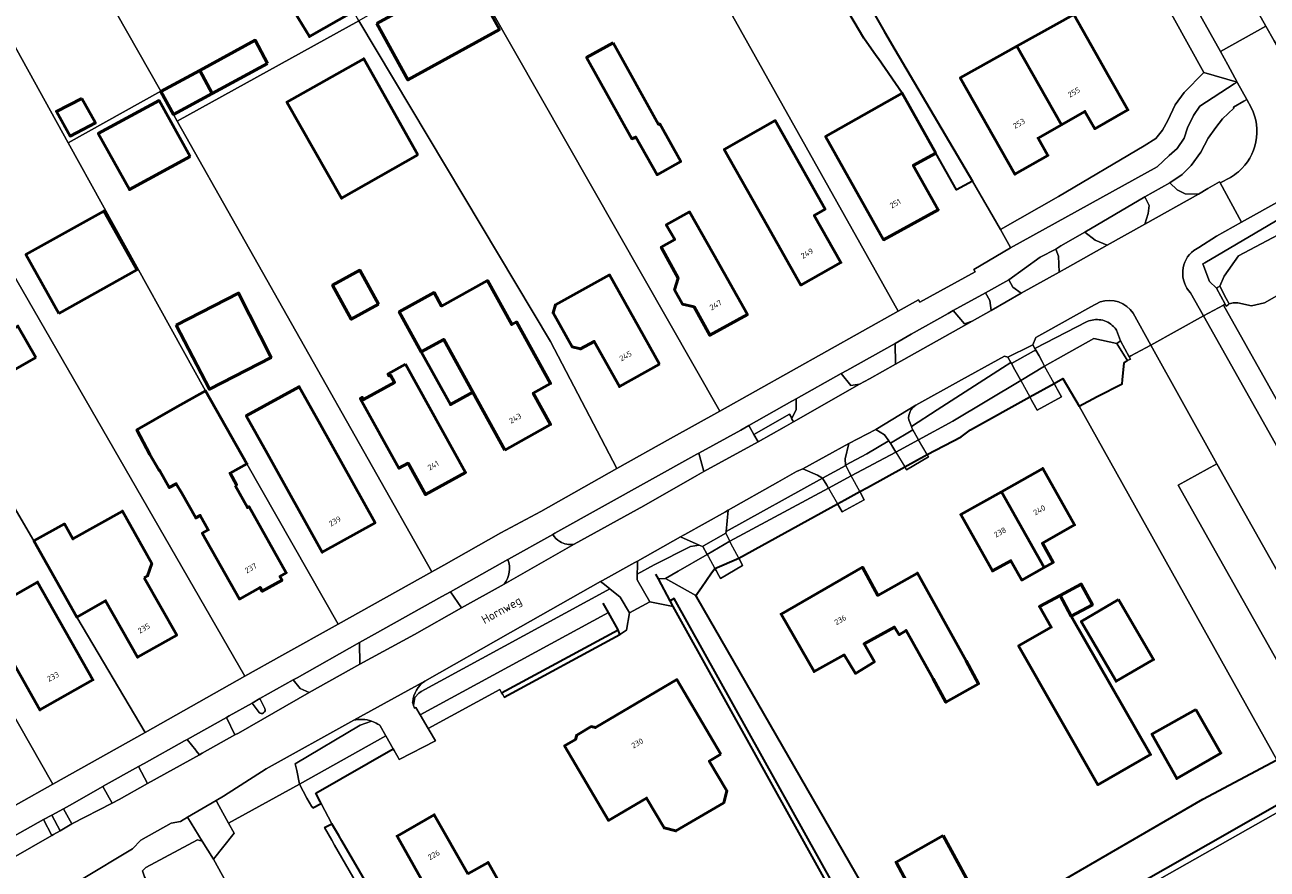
# Model space of a CAD drawing. Header units: metres. Extents: x 113441 to 115918, y 474822 to 477887.
# Tile 92 of 145: x 114864 to 115007, y 476222 to 476319. Entities that reach past the tile are written whole.
import ezdxf
from ezdxf.enums import TextEntityAlignment as Align

# ---------------------------------------------------------------- set-up
doc = ezdxf.new("R2010")
doc.units = ezdxf.units.M
for name, color, linetype, lineweight in [('B-WE-GK-BESCHOEIING-G', 252, 'GK-BESCHOEIING', 35), ('B-WE-GR-GROENVOORZIENING-GV', 252, 'Continuous', 18), ('B-WE-IE-TERREINAFSCHEIDING_KUNSTMATIG_MUUR-GV', 252, 'Continuous', 18), ('B-WE-KW-KUNSTWERK_DEK-GV', 252, 'Continuous', 18), ('B-WE-KW-KUNSTWERK_LANDHOOFD-GV', 252, 'Continuous', 18), ('B-WE-OG-BEBOUWING-GV', 7, 'Continuous', 50), ('B-WE-OG-BEBOUWING-T18', 7, 'Continuous', 50), ('B-WE-OG-BEBOUWING_LOODS-GV', 7, 'Continuous', 50), ('B-WE-OG-BEBOUWING_LUIFEL-GV', 7, 'Continuous', 50), ('B-WE-OG-BEBOUWING_SCHUUR-GV', 7, 'Continuous', 50), ('B-WE-OG-TERREIN_ERF-GV', 252, 'Continuous', 18), ('B-WE-OG-TOPOGRAFIE-T18', 7, 'Continuous', 18), ('B-WE-OG-WATER-GV', 252, 'Continuous', 18), ('B-WE-OG-WATER_SLOOT-GV', 252, 'Continuous', 18), ('B-WE-VH-VERHARDING_GESLOTEN-GV', 252, 'Continuous', 18), ('B-WE-VH-VERHARDING_OPEN-GV', 252, 'Continuous', 18)]:
    doc.layers.add(name, color=color, linetype=linetype, lineweight=lineweight)
doc.styles.add('NLCS-ISO-ANNOTATIEF-T18', font='NLCS-ISO.ttf', dxfattribs={"height": 1.8})
doc.linetypes.add('GK-BESCHOEIING', pattern='A,30,-5,[1,NLCS.SHX,S=1,R=0,X=0,Y=0],-5', length=40)

msp = doc.modelspace()

# ---------------------------------------------------------------- linework, layer by layer
at = {"layer": 'B-WE-GK-BESCHOEIING-G', "ltscale": 0.5, "flags": 128}
for points in [[(114929.672, 476377.155), (114929.784, 476377.211), (114931.723, 476373.689), (114953.172, 476336.311), (114963.259, 476318.651), (114964.454, 476316.625)], [(114960.869, 476317.941), (114949.188, 476337.666)], [(114962.295, 476315.887), (114960.869, 476317.941)], [(114962.534, 476315.543), (114962.295, 476315.887)], [(114964.454, 476316.625), (114973.417, 476301.434)], [(114965.296, 476311.564), (114962.534, 476315.543)], [(114973.417, 476301.434), (114971.566, 476300.417), (114969.179, 476304.662)], [(114990.726, 476278.466), (114990.932, 476280.459), (114991.285, 476280.724)], [(114982.831, 476278.059), (114983.855, 476278.628), (114985.72, 476275.456)], [(114985.72, 476275.456), (114987.807, 476276.551), (114990.678, 476277.999), (114990.726, 476278.466)], [(114968.163, 476269.842), (114972.088, 476271.889), (114973.18, 476272.704), (114980.028, 476276.504), (114982.831, 476278.059)], [(114961.286, 476266.058), (114965.583, 476268.423)], [(114965.583, 476268.423), (114968.163, 476269.842)], [(114958.653, 476264.608), (114960.399, 476265.57)], [(114960.399, 476265.57), (114961.286, 476266.058)], [(114946.428, 476257.879), (114957.809, 476264.143)], [(114957.809, 476264.143), (114958.653, 476264.608)], [(114943.656, 476256.703), (114946.428, 476257.879)], [(114937.138, 476255.512), (114936.858, 476256.037)], [(114986.233, 476167.055), (114963.67, 476207.662), (114938.855, 476252.321), (114938.501, 476252.958), (114937.138, 476255.512)], [(114942.097, 476254.508), (114943.285, 476256.181)], [(114943.285, 476256.181), (114943.656, 476256.703)], [(114941.566, 476253.375), (114941.445, 476253.59), (114942.097, 476254.508)], [(114931.358, 476251.608), (114930.746, 476252.7)], [(114987.251, 476166.532), (114964.18, 476207.963), (114938.964, 476253.248), (114938.501, 476252.958)], [(114966.258, 476210.541), (114941.566, 476253.375)], [(114919.317, 476241.859), (114932.702, 476249.066), (114932.481, 476249.605), (114931.358, 476251.608)], [(114919.04, 476242.352), (114932.481, 476249.605)], [(114897.582, 476230.759), (114906.526, 476235.859)], [(114981.58, 476219.366), (115000, 476230.069), (115008.531, 476234.592), (115010.757, 476230.621), (114970.505, 476207.671), (114968.291, 476206.409), (114968.07, 476206.283)], [(114898.08, 476229.805), (114897.582, 476230.759)], [(114898.197, 476229.581), (114898.08, 476229.805)], [(114897.219, 476229.068), (114898.197, 476229.581)], [(114898.588, 476226.794), (114899.427, 476227.213)], [(114900.222, 476225.85), (114899.427, 476227.213)], [(114900.57, 476225.252), (114900.222, 476225.85)], [(114931.021, 476171.507), (114915.665, 476199.358), (114900.57, 476225.252)]]:
    msp.add_lwpolyline(points, dxfattribs=at)
at = {"layer": 'B-WE-GR-GROENVOORZIENING-GV'}
for points in [[(115009.69, 476297.56), (115038.78, 476313.46), (115063.296, 476327.793), (115061.804, 476328.761), (115034.287, 476313.25), (115025.563, 476308.427), (115023.2, 476307.106), (115004.48, 476296.689), (115001.594, 476295.052), (114999.533, 476293.775), (114998.959, 476293.42)], [(115005.59, 476309.914), (115005.099, 476310.858), (115004.8, 476310.688), (115004.746, 476310.657), (115003.532, 476309.963), (115003.58, 476309.831), (115002.257, 476308.628), (115001.52, 476307.624), (115000.6, 476306.37), (114999.78, 476304.76), (114998.65, 476303.23), (114997.62, 476302.2), (114996.2, 476301.22), (114997.04, 476300.41), (114997.97, 476299.97), (114999.513, 476299.92), (115000.596, 476300.55), (115001.946, 476301.335), (115001.966, 476301.296), (115002.012, 476301.205), (115003.196, 476301.857)], [(114998.593, 476288.525), (115000.096, 476285.857), (115002.37, 476287.11), (115002.578, 476287.225), (115001.586, 476289.073), (115000.771, 476289.833), (115000.017, 476291.854), (115000.22, 476291.974), (115009.69, 476297.56)], [(114988.154, 476287.485), (114987.083, 476286.892), (114981.77, 476283.947), (114980.705, 476283.362), (114980.379, 476282.523), (114980.614, 476282.089), (114986.648, 476285.199)], [(115002.37, 476287.11), (115000.096, 476285.857), (115024.268, 476242.93), (115027.331, 476237.491)], [(115031.181, 476236.631), (115031.499, 476236.832), (115029.03, 476241.184), (115027.875, 476241.774), (115002.37, 476287.11)], [(114990.021, 476284.227), (114990.485, 476282.972), (114991.504, 476281.121), (114991.703, 476281.231), (114993.99, 476282.492), (114991.951, 476286.162)], [(114997.165, 476266.306), (115001.611, 476268.776), (114993.99, 476282.492), (114991.703, 476281.231), (114991.504, 476281.121), (114991.635, 476280.883), (114991.285, 476280.724), (114990.932, 476280.459), (114990.726, 476278.466), (114990.678, 476277.999), (114987.807, 476276.551), (114985.72, 476275.456), (115008.531, 476234.592), (115010.757, 476230.621), (114970.505, 476207.671), (114970.797, 476207.127), (115016.281, 476232.858)], [(114976.884, 476279.864), (114977.833, 476280.474), (114977.504, 476281.099), (114977.117, 476281.217), (114976.345, 476280.79), (114972.123, 476278.459), (114966.875, 476275.561)], [(114966.038, 476273.852), (114966.346, 476273.084), (114969.341, 476275.011), (114976.884, 476279.864)], [(114941.557, 476267.418), (114942.395, 476267.897), (114941.793, 476270.019), (114941.565, 476269.892), (114925.18, 476260.757), (114924.938, 476260.622)], [(114927.415, 476259.496), (114935.459, 476263.928), (114941.557, 476267.418)], [(115018.18, 476239.459), (115015.064, 476244.957), (115010.63, 476242.432), (114997.165, 476266.306)], [(114919.763, 476257.733), (114913.148, 476253.998), (114914.393, 476252.167), (114919.342, 476254.901)], [(114908.764, 476241.293), (114908.76, 476241.234), (114908.756, 476241.174), (114908.803, 476241.046), (114908.86, 476240.891), (114908.891, 476241.096), (114909, 476241.81), (114909.46, 476242.29), (114909.76, 476242.49), (114931.18, 476254.142)], [(114931.18, 476254.142), (114931.529, 476254.332), (114930.898, 476254.832), (114930.448, 476255.19), (114920.062, 476249.316), (114910.175, 476243.701)], [(114891.115, 476241.67), (114890.229, 476241.152), (114891.039, 476240.079)], [(114891.693, 476240.53), (114891.115, 476241.67)], [(114901.956, 476239.176), (114891.851, 476233.561), (114886.928, 476230.403), (114886.083, 476229.909), (114886.4, 476229.33), (114887.513, 476227.291), (114895.703, 476231.808), (114895.37, 476233.384)], [(114895.37, 476233.384), (114895.21, 476234.14), (114902.69, 476238.59), (114904.019, 476239.075)]]:
    msp.add_lwpolyline(points, dxfattribs=at)
for points in [[(115004.118, 476302.507, 0.3469499), (115005.59, 476309.914)], [(115003.196, 476301.857, 0.0457526), (115004.118, 476302.507)], [(114998.959, 476293.42, 0.4459072), (114998.593, 476288.525)], [(114991.951, 476286.162, 0.3398833), (114988.154, 476287.485)], [(114986.648, 476285.199, -0.1503114), (114988.231, 476285.395)], [(114988.231, 476285.395, -0.1560596), (114989.698, 476284.624)], [(114989.698, 476284.624, -0.0472937), (114990.021, 476284.227)], [(114966.875, 476275.561, 0.2883129), (114966.038, 476273.852)], [(114924.938, 476260.622, 0.1234673), (114925.751, 476259.799)], [(114925.751, 476259.799, 0.1837399), (114927.415, 476259.496)], [(114919.342, 476254.901, 0.254223), (114919.763, 476257.733)], [(114910.175, 476243.701, 0.2240306), (114908.764, 476241.293)], [(114891.039, 476240.079, 0.8439918), (114891.693, 476240.53)], [(114904.019, 476239.075, 0.1433666), (114901.956, 476239.176)]]:
    msp.add_lwpolyline(points, format="xyb", dxfattribs=at)
for points in [[(114993.29, 476296.439), (114993.69, 476297.69), (114993.81, 476298.61), (114993.308, 476299.624), (114986.393, 476295.54), (114987.57, 476294.61), (114988.948, 476294.011)], [(114983.017, 476293.582), (114981.226, 476292.636), (114977.584, 476290.017), (114978.072, 476289.162), (114979.014, 476288.491), (114983.411, 476290.91), (114983.334, 476292.75)], [(114974.913, 476288.519), (114971.181, 476286.47), (114972.475, 476284.938), (114973.373, 476285.259), (114975.56, 476286.495), (114975.413, 476287.639)], [(114964.471, 476282.692), (114958.88, 476279.575), (114958.232, 476279.214), (114959.35, 476277.806), (114960.374, 476277.959), (114961.508, 476278.593), (114964.527, 476280.282), (114964.526, 476280.322)], [(114953.047, 476276.287), (114952.608, 476276.039), (114952.562, 476276.013), (114947.571, 476273.19), (114948.152, 476272.166), (114952.282, 476274.53), (114952.539, 476274.045), (114953.054, 476275.024)], [(114963.671, 476271.409), (114963.732, 476271.445), (114963.256, 476272.132), (114962.245, 476272.751), (114959.142, 476271.135), (114958.71, 476269.351), (114958.761, 476268.635), (114961.199, 476269.939)], [(114956.1, 476267.116), (114955.494, 476267.486), (114953.816, 476268.212), (114953.078, 476267.876), (114950.924, 476266.671), (114945.206, 476263.437), (114944.96, 476260.973)], [(114940.83, 476259.22), (114941.853, 476259.407), (114939.709, 476260.348), (114934.721, 476257.559), (114934.71, 476256.979), (114934.693, 476256.054), (114936.646, 476257.109)], [(114902.662, 476245.665), (114902.632, 476248.162), (114895.431, 476244.089), (114894.964, 476243.825), (114895.764, 476242.85), (114896.801, 476242.395)], [(114888.23, 476237.504), (114887.263, 476239.511), (114882.721, 476236.972), (114883.727, 476235.709), (114883.773, 476235.651), (114884.12, 476235.215), (114884.136, 476235.194), (114884.443, 476235.367)], [(114878.163, 476231.868), (114877.125, 476233.843), (114873.023, 476231.556), (114872.984, 476231.534), (114874.08, 476229.584), (114874.889, 476230.037)], [(114868.441, 476228.961), (114867.096, 476228.198), (114868.047, 476226.427), (114869.392, 476227.235)], [(114867.096, 476225.851), (114866.121, 476227.7), (114847.323, 476217.131), (114848.51, 476215.303), (114848.535, 476215.265)]]:
    msp.add_lwpolyline(points, close=True, dxfattribs=at)
at = {"layer": 'B-WE-IE-TERREINAFSCHEIDING_KUNSTMATIG_MUUR-GV'}
for points in [[(115001.955, 476289.291), (115001.704, 476289.143), (115001.586, 476289.073), (115002.578, 476287.225), (115002.709, 476286.98), (115002.922, 476287.15), (115003.043, 476287.246), (115002.705, 476287.881)], [(114990.485, 476282.972), (114990.056, 476282.692), (114991.156, 476280.931), (114991.285, 476280.724), (114991.635, 476280.883), (114991.504, 476281.121)]]:
    msp.add_lwpolyline(points, close=True, dxfattribs=at)
at = {"layer": 'B-WE-KW-KUNSTWERK_DEK-GV'}
for points in [[(114981.722, 476280.075), (114978.97, 476278.414), (114980.028, 476276.504), (114982.831, 476278.059)], [(114967.168, 476271.552), (114964.545, 476270.142), (114965.583, 476268.423), (114968.163, 476269.842)], [(114959.415, 476267.384), (114956.765, 476265.96), (114957.809, 476264.143), (114958.653, 476264.608), (114960.399, 476265.57)], [(114945.52, 476259.6), (114945.391, 476259.845), (114942.763, 476258.327), (114942.881, 476258.113), (114943.656, 476256.703), (114946.428, 476257.879)]]:
    msp.add_lwpolyline(points, close=True, dxfattribs=at)
at = {"layer": 'B-WE-KW-KUNSTWERK_LANDHOOFD-GV'}
for points in [[(114981.437, 476280.592), (114981.086, 476281.23), (114980.707, 476281.917), (114980.45, 476281.775), (114977.894, 476280.359), (114978.285, 476279.652), (114978.585, 476279.11), (114978.97, 476278.414), (114981.722, 476280.075)], [(114983.197, 476277.395), (114983.074, 476277.618), (114982.831, 476278.059), (114980.028, 476276.504), (114980.232, 476276.136), (114980.388, 476275.854), (114980.869, 476274.986), (114983.673, 476276.53)], [(114966.5, 476272.7), (114963.93, 476271.16), (114964.201, 476270.711), (114964.545, 476270.142), (114967.168, 476271.552)], [(114959.183, 476267.812), (114958.765, 476268.583), (114956.1, 476267.116), (114956.568, 476266.302), (114956.765, 476265.96), (114959.415, 476267.384)], [(114968.163, 476269.842), (114965.583, 476268.423), (114965.79, 476268.08), (114968.31, 476269.59)], [(114960.399, 476265.57), (114958.653, 476264.608), (114957.809, 476264.143), (114958.338, 476263.222), (114960.909, 476264.629)], [(114945.391, 476259.845), (114944.908, 476260.76), (114942.334, 476259.316), (114942.257, 476259.247), (114942.763, 476258.327)], [(114946.718, 476257.328), (114946.428, 476257.879), (114943.656, 476256.703), (114943.79, 476256.46), (114944.111, 476255.875), (114944.29, 476255.55), (114946.86, 476257.06)]]:
    msp.add_lwpolyline(points, close=True, dxfattribs=at)
at = {"layer": 'B-WE-OG-BEBOUWING-GV'}
for points in [[(114904.615, 476319.627), (114908.21, 476313.102), (114918.774, 476318.922), (114915.179, 476325.447)], [(114900.355, 476323.777), (114897.215, 476322.029), (114895.177, 476320.895), (114896.837, 476318.099), (114901.944, 476321.019)], [(114987.627, 476316.216), (114985.101, 476320.676), (114983.101, 476319.543), (114978.53, 476316.999), (114983.69, 476307.933), (114986.391, 476309.471), (114987.524, 476307.47), (114991.347, 476309.646), (114989.154, 476313.518)], [(114931.924, 476317.376), (114928.844, 476315.679), (114934.086, 476306.315), (114934.526, 476306.501), (114936.989, 476302.16), (114939.725, 476303.674), (114937.288, 476308.028), (114937.168, 476307.968)], [(114978.53, 476316.999), (114973.991, 476314.472), (114971.99, 476313.337), (114978.297, 476302.218), (114982.121, 476304.395), (114980.987, 476306.395), (114983.69, 476307.933)], [(114909.343, 476304.465), (114903.114, 476315.555), (114894.241, 476310.549), (114900.562, 476299.438)], [(114884.176, 476314.205), (114879.696, 476311.764), (114881.132, 476309.129), (114885.611, 476311.549)], [(114969.179, 476304.662), (114965.296, 476311.564), (114956.439, 476306.567), (114963.142, 476294.649), (114969.445, 476298.111), (114966.567, 476303.227)], [(114948.021, 476299.281), (114949.665, 476296.367), (114953.588, 476289.413), (114958.204, 476292.017), (114955.128, 476297.469), (114956.391, 476298.182), (114950.623, 476308.407), (114944.744, 476305.09)], [(114867.898, 476286.138), (114876.9, 476291.162), (114873.103, 476297.964), (114864.102, 476292.94)], [(114943.491, 476292.97), (114940.73, 476297.864), (114938.041, 476296.364), (114939.024, 476294.679), (114937.474, 476293.814), (114939.409, 476290.21), (114939.008, 476288.871), (114939.931, 476287.21), (114941.25, 476286.896), (114943.072, 476283.618), (114947.421, 476286.004)], [(114904.824, 476287.196), (114902.66, 476291.136), (114899.515, 476289.407), (114901.679, 476285.469)], [(114919.424, 476270.368), (114924.692, 476273.303), (114922.68, 476276.944), (114924.684, 476278.052), (114920.756, 476285.158), (114920.204, 476284.854), (114917.399, 476289.93), (114912.095, 476286.998), (114911.239, 476288.547), (114907.213, 476286.322), (114909.762, 476281.71), (114912.361, 476283.146), (114915.723, 476277.064)], [(114937.254, 476280.274), (114931.497, 476290.598), (114925.256, 476287.151), (114924.985, 476286.199), (114927.162, 476282.295), (114928.141, 476282.039), (114929.722, 476282.921), (114932.634, 476277.698)], [(114881.467, 476284.785), (114885.286, 476277.396), (114892.421, 476281.069), (114888.66, 476288.502)], [(114865.251, 476281.055), (114863.181, 476284.685), (114854.056, 476279.477), (114856.125, 476275.852)], [(114907.947, 476280.286), (114905.923, 476279.152), (114906.054, 476278.916), (114906.22, 476279.008), (114906.676, 476278.186), (114903.09, 476276.198), (114902.94, 476276.469), (114902.703, 476276.338), (114907.179, 476268.266), (114908.228, 476268.848), (114910.236, 476265.227), (114914.871, 476267.797)], [(114888.256, 476266.267), (114888.439, 476266.37), (114887.686, 476267.703), (114889.624, 476268.796), (114884.847, 476277.203), (114881.35, 476275.23), (114876.928, 476272.708), (114878.434, 476269.855), (114879.467, 476268.076), (114879.581, 476267.988), (114880.655, 476266.047), (114881.461, 476266.483), (114882.095, 476265.377), (114883.724, 476262.53), (114884.229, 476262.816), (114885.167, 476261.152), (114884.471, 476260.758), (114888.759, 476253.167), (114891.145, 476254.504), (114891.391, 476254.07), (114893.689, 476255.352), (114893.443, 476255.786), (114894.172, 476256.197), (114889.874, 476263.825), (114889.691, 476263.722)], [(114898.086, 476273.35), (114895.671, 476277.68), (114889.552, 476274.308), (114891.984, 476269.948), (114898.328, 476258.573), (114904.429, 476261.975)], [(114976.751, 476265.563), (114981.681, 476256.818), (114982.724, 476257.406), (114981.484, 476259.617), (114985.187, 476261.728), (114981.52, 476268.252)], [(114976.751, 476265.563), (114972.047, 476262.912), (114975.71, 476256.411), (114977.833, 476257.597), (114979.093, 476255.36), (114981.681, 476256.818)], [(114877.776, 476255.623), (114878.158, 476255.84), (114878.64, 476257.283), (114875.253, 476263.318), (114869.532, 476260.107), (114868.553, 476261.851), (114865.037, 476259.877), (114869.971, 476251.085), (114873.304, 476252.973), (114877.001, 476246.448), (114881.523, 476249.011)], [(114968.87, 476243.97), (114970.34, 476241.26), (114974.1, 476243.39), (114972.67, 476246.02), (114967.04, 476256.16), (114962.461, 476253.595), (114960.703, 476256.836), (114951.309, 476251.438), (114955.112, 476244.795), (114958.59, 476246.719), (114959.89, 476244.58), (114962.08, 476245.92), (114960.88, 476247.99), (114964.399, 476249.933), (114964.95, 476249.05), (114965.74, 476249.54)], [(114859.325, 476251.656), (114865.714, 476240.367), (114871.847, 476243.838), (114865.458, 476255.127)], [(114983.518, 476253.58), (114984.817, 476251.179), (114987.262, 476252.501), (114985.963, 476254.902)], [(114984.817, 476251.179), (114983.518, 476253.58), (114981.135, 476252.291), (114982.491, 476249.921), (114978.724, 476247.766), (114987.892, 476231.738), (114993.977, 476235.219)], [(114990.28, 476253.099), (114985.96, 476250.581), (114989.989, 476243.669), (114994.309, 476246.188)], [(114944.346, 476235.248), (114939.271, 476243.864), (114929.874, 476238.329), (114929.369, 476238.438), (114927.714, 476237.464), (114927.565, 476236.969), (114926.298, 476236.223), (114931.373, 476227.607), (114935.768, 476230.195), (114937.798, 476226.748), (114939.167, 476226.394), (114944.686, 476229.645), (114945.04, 476231.014), (114943.01, 476234.461)], [(114915.123, 476221.437), (114911.261, 476228.271), (114906.965, 476225.809), (114910.82, 476218.929), (114908.967, 476217.933), (114912.854, 476211.372), (114918.955, 476214.657), (114921.306, 476215.985), (114917.474, 476222.765)], [(114970.033, 476225.88), (114964.577, 476222.791), (114965.206, 476221.625), (114968.008, 476216.425), (114968.838, 476214.886), (114974.357, 476217.861)]]:
    msp.add_lwpolyline(points, close=True, dxfattribs=at)
at = {"layer": 'B-WE-OG-BEBOUWING_LOODS-GV'}
msp.add_lwpolyline([(114883.074, 476304.255), (114879.474, 476310.716), (114872.464, 476306.906), (114876.063, 476300.445)], close=True, dxfattribs=at)
at = {"layer": 'B-WE-OG-BEBOUWING_LUIFEL-GV'}
for points in [[(114892.017, 476315.008), (114890.593, 476317.681), (114884.176, 476314.205), (114885.611, 476311.549)], [(114909.762, 476281.71), (114913.124, 476275.627), (114915.723, 476277.064), (114912.361, 476283.146)]]:
    msp.add_lwpolyline(points, close=True, dxfattribs=at)
at = {"layer": 'B-WE-OG-BEBOUWING_SCHUUR-GV'}
for points in [[(114870.546, 476310.974), (114867.631, 476309.466), (114869.209, 476306.625), (114872.124, 476308.133)], [(114999.195, 476240.421), (114994.123, 476237.574), (114996.983, 476232.437), (115002.083, 476235.38)]]:
    msp.add_lwpolyline(points, close=True, dxfattribs=at)
at = {"layer": 'B-WE-OG-TERREIN_ERF-GV'}
for points in [[(114902.563, 476319.941), (114901.944, 476321.019), (114896.837, 476318.099), (114895.177, 476320.895), (114897.215, 476322.029), (114900.355, 476323.777), (114887.629, 476347.161), (114882.476, 476355.336), (114874.514, 476351.017), (114874.826, 476350.457), (114875.046, 476350.063), (114870.805, 476347.699), (114870.571, 476348.12), (114870.247, 476348.702), (114862.545, 476344.524), (114861.439, 476343.9), (114879.677, 476311.798), (114879.696, 476311.764), (114884.176, 476314.205), (114885.611, 476311.549), (114881.132, 476309.129), (114881.568, 476308.358)], [(114941.686, 476351.106), (114931.681, 476345.559), (114934.202, 476341.06), (114964.834, 476286.404), (114967.169, 476287.71), (114967.319, 476287.456), (114973.723, 476290.956), (114973.543, 476291.209), (114977.809, 476293.714), (114977.78, 476293.767), (114976.632, 476295.845), (114973.417, 476301.434), (114971.566, 476300.417), (114969.179, 476304.662), (114966.567, 476303.227), (114969.445, 476298.111), (114963.142, 476294.649), (114956.439, 476306.567), (114965.296, 476311.564), (114962.534, 476315.543), (114962.295, 476315.887), (114960.869, 476317.941), (114949.188, 476337.666)], [(114861.439, 476343.9), (114859.896, 476343.03), (114860.253, 476342.385), (114861.038, 476340.965), (114858.011, 476339.296), (114857.258, 476340.636), (114856.871, 476341.324), (114851.153, 476338.1), (114868.995, 476305.853), (114879.677, 476311.798)], [(114934.202, 476341.06), (114913.058, 476329.572), (114914.601, 476326.865), (114944.219, 476274.877), (114964.834, 476286.404)], [(114914.601, 476326.865), (114902.563, 476319.941), (114924.697, 476282.911), (114932.353, 476268.224), (114938.525, 476271.693), (114944.219, 476274.877)], [(114869.971, 476251.085), (114865.037, 476259.877), (114849.332, 476286.713), (114842.434, 476282.66), (114838.382, 476289.558), (114841.27, 476291.255), (114839.143, 476294.876), (114843.152, 476297.232), (114837.711, 476307.814), (114829.02, 476302.867), (114824.074, 476311.556), (114831.009, 476315.49), (114833.476, 476311.141), (114835.216, 476312.128), (114827.743, 476324.947), (114824.328, 476323.03), (114824.643, 476322.47), (114824.684, 476322.398), (114821.241, 476320.479), (114817.783, 476318.568), (114833.107, 476291.33), (114839.287, 476280.811), (114867.225, 476231.796), (114877.861, 476237.773)], [(114904.615, 476319.627), (114915.179, 476325.447), (114918.774, 476318.922), (114908.21, 476313.102)], [(114978.53, 476316.999), (114983.101, 476319.543), (114985.101, 476320.676), (114987.627, 476316.216), (114989.154, 476313.518), (114991.347, 476309.646), (114987.524, 476307.47), (114986.391, 476309.471), (114983.69, 476307.933), (114980.987, 476306.395), (114982.121, 476304.395), (114978.297, 476302.218), (114971.99, 476313.337), (114973.991, 476314.472)], [(114902.563, 476319.941), (114881.568, 476308.358), (114910.982, 476256.323), (114912.353, 476257.089), (114918.936, 476260.795), (114923.55, 476263.277), (114932.353, 476268.224), (114924.697, 476282.911)], [(114839.287, 476280.811), (114833.107, 476291.33), (114817.783, 476318.568), (114810.524, 476314.558), (114806.604, 476312.829), (114806.771, 476312.526), (114824.397, 476280.521), (114842.193, 476247.804), (114854.922, 476224.881), (114855.28, 476225.083), (114867.225, 476231.796)], [(114931.924, 476317.376), (114937.168, 476307.968), (114937.288, 476308.028), (114939.725, 476303.674), (114936.989, 476302.16), (114934.526, 476306.501), (114934.086, 476306.315), (114928.844, 476315.679)], [(114909.343, 476304.465), (114900.562, 476299.438), (114894.241, 476310.549), (114903.114, 476315.555)], [(114881.568, 476308.358), (114881.132, 476309.129), (114879.696, 476311.764), (114879.677, 476311.798), (114868.995, 476305.853), (114884.847, 476277.203), (114889.624, 476268.796), (114900.148, 476250.275), (114910.982, 476256.323)], [(114883.074, 476304.255), (114876.063, 476300.445), (114872.464, 476306.906), (114879.474, 476310.716)], [(114953.588, 476289.413), (114949.665, 476296.367), (114948.021, 476299.281), (114944.744, 476305.09), (114950.623, 476308.407), (114956.391, 476298.182), (114955.128, 476297.469), (114958.204, 476292.017)], [(114873.103, 476297.964), (114876.9, 476291.162), (114867.898, 476286.138), (114864.102, 476292.94)], [(114943.491, 476292.97), (114947.421, 476286.004), (114943.072, 476283.618), (114941.25, 476286.896), (114939.931, 476287.21), (114939.008, 476288.871), (114939.409, 476290.21), (114937.474, 476293.814), (114939.024, 476294.679), (114938.041, 476296.364), (114940.73, 476297.864)], [(114904.824, 476287.196), (114901.679, 476285.469), (114899.515, 476289.407), (114902.66, 476291.136)], [(114919.424, 476270.368), (114915.723, 476277.064), (114912.361, 476283.146), (114909.762, 476281.71), (114907.213, 476286.322), (114911.239, 476288.547), (114912.095, 476286.998), (114917.399, 476289.93), (114920.204, 476284.854), (114920.756, 476285.158), (114924.684, 476278.052), (114922.68, 476276.944), (114924.692, 476273.303)], [(114937.254, 476280.274), (114932.634, 476277.698), (114929.722, 476282.921), (114928.141, 476282.039), (114927.162, 476282.295), (114924.985, 476286.199), (114925.256, 476287.151), (114931.497, 476290.598)], [(114881.467, 476284.785), (114888.66, 476288.502), (114892.421, 476281.069), (114885.286, 476277.396)], [(114865.251, 476281.055), (114856.125, 476275.852), (114854.056, 476279.477), (114863.181, 476284.685)], [(114907.947, 476280.286), (114914.871, 476267.797), (114910.236, 476265.227), (114908.228, 476268.848), (114907.179, 476268.266), (114902.703, 476276.338), (114902.94, 476276.469), (114903.09, 476276.198), (114906.676, 476278.186), (114906.22, 476279.008), (114906.054, 476278.916), (114905.923, 476279.152)], [(114898.086, 476273.35), (114904.429, 476261.975), (114898.328, 476258.573), (114891.984, 476269.948), (114889.552, 476274.308), (114895.671, 476277.68)], [(114981.484, 476259.617), (114982.724, 476257.406), (114981.681, 476256.818), (114979.093, 476255.36), (114977.833, 476257.597), (114975.71, 476256.411), (114972.047, 476262.912), (114976.751, 476265.563), (114981.52, 476268.252), (114985.187, 476261.728)], [(114972.67, 476246.02), (114974.1, 476243.39), (114970.34, 476241.26), (114968.87, 476243.97), (114965.74, 476249.54), (114964.95, 476249.05), (114964.399, 476249.933), (114960.88, 476247.99), (114962.08, 476245.92), (114959.89, 476244.58), (114958.59, 476246.719), (114955.112, 476244.795), (114951.309, 476251.438), (114960.703, 476256.836), (114962.461, 476253.595), (114967.04, 476256.16)], [(114859.325, 476251.656), (114865.458, 476255.127), (114871.847, 476243.838), (114865.714, 476240.367)], [(114984.817, 476251.179), (114993.977, 476235.219), (114987.892, 476231.738), (114978.724, 476247.766), (114982.491, 476249.921), (114981.135, 476252.291), (114983.518, 476253.58), (114985.963, 476254.902), (114987.262, 476252.501)], [(114994.309, 476246.188), (114989.989, 476243.669), (114985.96, 476250.581), (114990.28, 476253.099)], [(114944.346, 476235.248), (114943.01, 476234.461), (114945.04, 476231.014), (114944.686, 476229.645), (114939.167, 476226.394), (114937.798, 476226.748), (114935.768, 476230.195), (114931.373, 476227.607), (114926.298, 476236.223), (114927.565, 476236.969), (114927.714, 476237.464), (114929.369, 476238.438), (114929.874, 476238.329), (114939.271, 476243.864)], [(114915.123, 476221.437), (114917.474, 476222.765), (114921.306, 476215.985), (114918.955, 476214.657), (114912.854, 476211.372), (114908.967, 476217.933), (114910.82, 476218.929), (114906.965, 476225.809), (114911.261, 476228.271)], [(114970.033, 476225.88), (114974.357, 476217.861), (114968.838, 476214.886), (114968.008, 476216.425), (114965.206, 476221.625), (114964.577, 476222.791)], [(114885.76, 476223.12), (114884.46, 476225.22), (114883.92, 476225.35), (114877.94, 476222.19), (114877.57, 476221.79), (114877.78, 476221.11), (114879.09, 476218.89), (114873.157, 476217.29), (114872.75, 476217.18), (114872.605, 476217.09), (114868.891, 476214.79), (114896.508, 476165.368), (114897.64, 476166.01), (114907.7, 476171.72), (114912.619, 476174.382)]]:
    msp.add_lwpolyline(points, close=True, dxfattribs=at)
for points in [[(114850.516, 476311.634), (114889.383, 476244.249), (114893.666, 476246.656), (114900.148, 476250.275), (114889.624, 476268.796), (114887.686, 476267.703), (114888.439, 476266.37), (114888.256, 476266.267), (114889.691, 476263.722), (114889.874, 476263.825), (114894.172, 476256.197), (114893.443, 476255.786), (114893.689, 476255.352), (114891.391, 476254.07), (114891.145, 476254.504), (114888.759, 476253.167), (114884.471, 476260.758), (114885.167, 476261.152), (114884.229, 476262.816), (114883.724, 476262.53), (114882.095, 476265.377), (114881.461, 476266.483), (114880.655, 476266.047), (114879.581, 476267.988), (114879.467, 476268.076), (114878.434, 476269.855), (114876.928, 476272.708), (114881.35, 476275.23), (114884.847, 476277.203), (114868.995, 476305.853), (114851.153, 476338.1)], [(114953.172, 476336.311), (114963.259, 476318.651), (114964.454, 476316.625), (114973.417, 476301.434), (114976.632, 476295.845), (114983.349, 476299.626), (114993.22, 476305.51), (114994.59, 476306.33), (114995.34, 476307.29), (114995.98, 476308.42), (114996.82, 476310.22), (114997.84, 476311.64), (115000.12, 476313.98), (114992.86, 476327.11)], [(114849.332, 476286.713), (114865.037, 476259.877), (114868.553, 476261.851), (114869.532, 476260.107), (114875.253, 476263.318), (114878.64, 476257.283), (114878.158, 476255.84), (114877.776, 476255.623), (114881.523, 476249.011), (114877.001, 476246.448), (114873.304, 476252.973), (114869.971, 476251.085), (114877.861, 476237.773), (114889.383, 476244.249), (114850.516, 476311.634)], [(115017.542, 476293.3), (115007.122, 476287.369), (115005.633, 476287.015), (115004.056, 476287.357), (115003.502, 476287.35), (115003.043, 476287.246), (115002.922, 476287.15), (115002.709, 476286.98), (115002.578, 476287.225), (115002.37, 476287.11), (115027.875, 476241.774)], [(114981.58, 476219.366), (115000, 476230.069), (115008.531, 476234.592), (114985.72, 476275.456), (114983.855, 476278.628), (114982.831, 476278.059), (114983.074, 476277.618), (114983.197, 476277.395), (114983.673, 476276.53), (114980.869, 476274.986), (114980.388, 476275.854), (114980.232, 476276.136), (114980.028, 476276.504), (114973.18, 476272.704), (114972.088, 476271.889), (114968.163, 476269.842), (114968.31, 476269.59), (114965.79, 476268.08), (114965.583, 476268.423), (114961.286, 476266.058), (114960.399, 476265.57), (114960.909, 476264.629), (114958.338, 476263.222), (114957.809, 476264.143), (114946.428, 476257.879), (114946.718, 476257.328), (114946.86, 476257.06), (114944.29, 476255.55), (114944.111, 476255.875), (114943.79, 476256.46), (114943.656, 476256.703), (114943.285, 476256.181), (114942.097, 476254.508), (114941.445, 476253.59), (114941.566, 476253.375), (114966.258, 476210.541)], [(114963.67, 476207.662), (114938.855, 476252.321), (114936.136, 476252.86), (114933.8, 476251.574), (114933.461, 476249.565), (114932.702, 476249.066), (114919.317, 476241.859), (114919.157, 476242.144), (114919.04, 476242.352), (114918.836, 476242.715), (114910.555, 476238.211), (114910.773, 476237.838), (114911.276, 476236.979), (114911.383, 476236.796), (114907.214, 476234.628), (114907.082, 476234.864), (114906.614, 476235.702), (114906.526, 476235.859), (114897.582, 476230.759), (114898.08, 476229.805), (114898.197, 476229.581), (114899.427, 476227.213), (114900.222, 476225.85), (114900.57, 476225.252), (114915.665, 476199.358)], [(115016.281, 476232.858), (114970.797, 476207.127), (114985.747, 476180.428), (114985.902, 476180.521), (115016.092, 476197.619)], [(114904.985, 476215.691), (114899.753, 476224.772), (114899.432, 476225.329), (114898.588, 476226.794), (114899.427, 476227.213), (114898.197, 476229.581), (114897.219, 476229.068), (114897.097, 476229.27), (114896.554, 476230.173), (114895.703, 476231.808), (114887.513, 476227.291), (114888.139, 476226.143), (114885.76, 476223.12), (114912.619, 476174.382)]]:
    msp.add_lwpolyline(points, dxfattribs=at)
at = {"layer": 'B-WE-OG-WATER-GV'}
for points in [[(114929.672, 476377.155), (114929.292, 476376.965), (114927.877, 476379.435), (114926.459, 476381.715), (114925.378, 476379.581), (114925.717, 476379.348), (114925.908, 476379.217), (114926.114, 476379.004), (114941.686, 476351.106), (114949.188, 476337.666), (114960.869, 476317.941), (114962.295, 476315.887), (114962.534, 476315.543), (114965.296, 476311.564), (114969.179, 476304.662), (114971.566, 476300.417), (114973.417, 476301.434), (114964.454, 476316.625), (114963.259, 476318.651), (114953.172, 476336.311), (114931.723, 476373.689), (114929.784, 476377.211)], [(114957.809, 476264.143), (114958.653, 476264.608), (114960.399, 476265.57), (114961.286, 476266.058), (114965.583, 476268.423), (114968.163, 476269.842), (114972.088, 476271.889), (114973.18, 476272.704), (114980.028, 476276.504), (114982.831, 476278.059), (114983.855, 476278.628), (114985.72, 476275.456), (114987.807, 476276.551), (114990.678, 476277.999), (114990.726, 476278.466), (114990.932, 476280.459), (114991.285, 476280.724), (114991.156, 476280.931), (114990.056, 476282.692), (114987.407, 476283.261), (114983.9, 476281.297), (114981.722, 476280.075), (114978.97, 476278.414), (114971.14, 476273.688), (114967.168, 476271.552), (114964.545, 476270.142), (114959.415, 476267.384), (114956.765, 476265.96), (114945.391, 476259.845), (114942.763, 476258.327), (114939.411, 476256.39), (114937.968, 476255.557), (114941.445, 476253.59), (114942.097, 476254.508), (114943.285, 476256.181), (114943.656, 476256.703), (114946.428, 476257.879)], [(114941.566, 476253.375), (114941.445, 476253.59), (114937.968, 476255.557), (114937.138, 476255.512), (114938.501, 476252.958), (114938.964, 476253.248), (114964.18, 476207.963), (114964.407, 476208.093), (114966.594, 476209.413), (114966.258, 476210.541)], [(114932.481, 476249.605), (114931.358, 476251.608), (114909.625, 476239.8), (114910.555, 476238.211), (114918.836, 476242.715), (114919.04, 476242.352)], [(114906.526, 476235.859), (114905.683, 476237.368), (114895.703, 476231.808), (114896.554, 476230.173), (114897.097, 476229.27), (114897.219, 476229.068), (114898.197, 476229.581), (114898.08, 476229.805), (114897.582, 476230.759)], [(115010.757, 476230.621), (115008.531, 476234.592), (115000, 476230.069), (114981.58, 476219.366), (114966.258, 476210.541), (114966.594, 476209.413), (114966.914, 476208.337), (114968.07, 476206.283), (114968.291, 476206.409), (114970.505, 476207.671)], [(114900.57, 476225.252), (114900.222, 476225.85), (114899.427, 476227.213), (114898.588, 476226.794), (114899.432, 476225.329), (114899.753, 476224.772), (114904.985, 476215.691), (114913.361, 476200.824), (114922.645, 476183.513), (114930.078, 476170.924), (114933.813, 476164.597), (114940.374, 476152.94), (114947.862, 476139.263), (114949.11, 476139.84), (114949.845, 476140.834), (114949.098, 476141.261), (114948.909, 476141.369), (114947.984, 476141.898), (114938.001, 476159.152), (114931.021, 476171.507), (114915.665, 476199.358)]]:
    msp.add_lwpolyline(points, close=True, dxfattribs=at)
msp.add_lwpolyline([(115015.33, 476298.71), (115004.112, 476292.778), (115002.471, 476290.455), (115001.955, 476289.291), (115002.705, 476287.881), (115003.043, 476287.246), (115003.502, 476287.35), (115004.056, 476287.357), (115005.633, 476287.015), (115007.122, 476287.369), (115017.542, 476293.3)], dxfattribs=at)
at = {"layer": 'B-WE-OG-WATER_SLOOT-GV'}
for points in [[(115038.77, 476311.9), (115064.449, 476326.835), (115064.263, 476327.165), (115063.53, 476327.641), (115063.296, 476327.793), (115038.78, 476313.46), (115009.69, 476297.56), (115000.22, 476291.974), (115000.017, 476291.854), (115000.771, 476289.833), (115001.586, 476289.073), (115001.704, 476289.143), (115001.955, 476289.291), (115002.471, 476290.455), (115004.112, 476292.778), (115015.33, 476298.71)], [(114978.97, 476278.414), (114978.585, 476279.11), (114978.285, 476279.652), (114977.894, 476280.359), (114977.833, 476280.474), (114976.884, 476279.864), (114969.341, 476275.011), (114966.346, 476273.084), (114966.412, 476272.92), (114966.5, 476272.7), (114967.168, 476271.552), (114971.14, 476273.688)], [(114964.545, 476270.142), (114964.201, 476270.711), (114963.93, 476271.16), (114963.755, 476271.412), (114963.732, 476271.445), (114963.671, 476271.409), (114961.199, 476269.939), (114958.761, 476268.635), (114958.765, 476268.583), (114959.183, 476267.812), (114959.415, 476267.384)], [(114956.765, 476265.96), (114956.568, 476266.302), (114956.1, 476267.116), (114944.96, 476260.973), (114944.94, 476260.778), (114944.908, 476260.76), (114945.391, 476259.845)], [(114942.763, 476258.327), (114942.257, 476259.247), (114942.214, 476259.249), (114941.853, 476259.407), (114940.83, 476259.22), (114936.646, 476257.109), (114934.693, 476256.054), (114934.681, 476255.38), (114936.136, 476252.86), (114938.855, 476252.321), (114938.501, 476252.958), (114937.138, 476255.512), (114937.968, 476255.557), (114939.411, 476256.39)], [(114931.358, 476251.608), (114932.481, 476249.605), (114932.702, 476249.066), (114933.461, 476249.565), (114933.8, 476251.574), (114932.714, 476253.391), (114931.529, 476254.332), (114931.18, 476254.142), (114909.76, 476242.49), (114909.46, 476242.29), (114909, 476241.81), (114908.891, 476241.096), (114908.86, 476240.891), (114908.973, 476240.58), (114909.135, 476240.637), (114909.625, 476239.8)], [(114938.964, 476253.248), (114938.501, 476252.958), (114938.855, 476252.321), (114963.67, 476207.662), (114963.907, 476207.807), (114964.18, 476207.963)], [(114932.702, 476249.066), (114932.481, 476249.605), (114919.04, 476242.352), (114919.157, 476242.144), (114919.317, 476241.859)]]:
    msp.add_lwpolyline(points, close=True, dxfattribs=at)
for points in [[(114986.648, 476285.199), (114980.614, 476282.089), (114980.707, 476281.917), (114981.086, 476281.23), (114981.437, 476280.592), (114981.722, 476280.075), (114983.9, 476281.297), (114987.407, 476283.261), (114990.056, 476282.692), (114990.485, 476282.972), (114990.021, 476284.227)], [(114904.019, 476239.075), (114902.69, 476238.59), (114895.21, 476234.14), (114895.37, 476233.384), (114895.703, 476231.808), (114905.683, 476237.368)], [(114905.683, 476237.368), (114905.028, 476238.54)]]:
    msp.add_lwpolyline(points, dxfattribs=at)
for points in [[(114988.231, 476285.395, 0.1503114), (114986.648, 476285.199)], [(114989.698, 476284.624, 0.1560596), (114988.231, 476285.395)], [(114990.021, 476284.227, 0.0472937), (114989.698, 476284.624)], [(114904.732, 476238.741, 0.0533853), (114904.019, 476239.075)], [(114905.028, 476238.54, 0.0224658), (114904.732, 476238.741)]]:
    msp.add_lwpolyline(points, format="xyb", dxfattribs=at)
at = {"layer": 'B-WE-VH-VERHARDING_GESLOTEN-GV'}
for points in [[(114978.456, 476370.792), (114964.854, 476395.016), (114962.413, 476399.381), (114961.809, 476400.455), (114956.48, 476397.487), (114956.974, 476396.691), (114957.012, 476396.623), (114966.635, 476379.529), (114966.719, 476379.435), (114970.034, 476373.534), (114971.893, 476370.176), (114974.849, 476364.962), (114977.734, 476359.772), (114980.688, 476354.536), (114984.824, 476347.16), (114987.76, 476341.927), (114991.682, 476334.95), (114994.121, 476330.555), (115002.054, 476316.404), (115007.282, 476319.301), (114998.413, 476335.115)], [(114999.513, 476299.92), (114997.97, 476299.97), (114997.04, 476300.41), (114996.2, 476301.22), (114993.308, 476299.624), (114993.81, 476298.61), (114993.69, 476297.69), (114993.29, 476296.439)], [(114988.948, 476294.011), (114987.57, 476294.61), (114986.393, 476295.54), (114983.62, 476293.932), (114983.017, 476293.582), (114983.334, 476292.75), (114983.411, 476290.91), (114984.365, 476291.444)], [(114979.014, 476288.491), (114978.072, 476289.162), (114977.584, 476290.017), (114974.913, 476288.519), (114975.413, 476287.639), (114975.56, 476286.495)], [(114973.373, 476285.259), (114972.475, 476284.938), (114971.181, 476286.47), (114970.607, 476286.147), (114966.328, 476283.738), (114964.471, 476282.692), (114964.526, 476280.322), (114964.527, 476280.282)], [(114980.707, 476281.917), (114980.614, 476282.089), (114980.379, 476282.523), (114980.144, 476282.407), (114977.504, 476281.099), (114977.833, 476280.474), (114977.894, 476280.359), (114980.45, 476281.775)], [(114960.374, 476277.959), (114959.35, 476277.806), (114958.232, 476279.214), (114953.047, 476276.287), (114953.054, 476275.024), (114952.539, 476274.045), (114952.524, 476274.016), (114952.728, 476273.634)], [(114948.64, 476271.306), (114948.152, 476272.166), (114947.571, 476273.19), (114946.65, 476272.685), (114941.793, 476270.019), (114942.395, 476267.897)], [(114958.761, 476268.635), (114958.71, 476269.351), (114959.142, 476271.135), (114953.816, 476268.212), (114955.494, 476267.486), (114956.1, 476267.116), (114958.765, 476268.583)], [(114944.96, 476260.973), (114945.206, 476263.437), (114944.872, 476263.249), (114940.202, 476260.625), (114940.11, 476260.573), (114939.709, 476260.348), (114941.853, 476259.407), (114942.214, 476259.249), (114942.257, 476259.247), (114942.334, 476259.316), (114944.908, 476260.76), (114944.94, 476260.778)], [(114934.71, 476256.979), (114934.721, 476257.559), (114934.416, 476257.39), (114930.696, 476255.328), (114930.448, 476255.19), (114930.898, 476254.832), (114931.529, 476254.332), (114932.714, 476253.391), (114933.8, 476251.574), (114936.136, 476252.86), (114934.681, 476255.38), (114934.693, 476256.054)], [(114914.393, 476252.167), (114913.148, 476253.998), (114912.15, 476253.444), (114904.36, 476249.12), (114902.632, 476248.162), (114902.662, 476245.665), (114908.966, 476249.077)], [(114884.136, 476235.194), (114884.12, 476235.215), (114883.773, 476235.651), (114883.727, 476235.709), (114882.721, 476236.972), (114882.419, 476236.803), (114877.744, 476234.189), (114877.125, 476233.843), (114878.163, 476231.868)], [(114874.08, 476229.584), (114872.984, 476231.534), (114869.13, 476229.351), (114868.441, 476228.961), (114869.392, 476227.235)], [(114886.4, 476229.33), (114886.083, 476229.909), (114882.78, 476227.983), (114884.46, 476225.22), (114885.76, 476223.12), (114888.139, 476226.143), (114887.513, 476227.291)], [(114884.46, 476225.22), (114882.78, 476227.983), (114881.955, 476227.501), (114880.873, 476227.289), (114877.377, 476225.326), (114876.413, 476224.327), (114870.521, 476220.775), (114870.463, 476220.74), (114870.91, 476220.31), (114871.2, 476219.817), (114871.591, 476219.151), (114872.09, 476218.302), (114872.75, 476217.18), (114873.157, 476217.29), (114879.09, 476218.89), (114877.78, 476221.11), (114877.57, 476221.79), (114877.94, 476222.19), (114883.92, 476225.35)]]:
    msp.add_lwpolyline(points, close=True, dxfattribs=at)
for points in [[(114998.959, 476293.42), (114999.533, 476293.775), (115001.594, 476295.052), (115004.48, 476296.689), (115002.012, 476301.205), (115001.966, 476301.296), (115001.946, 476301.335), (115000.596, 476300.55), (114999.513, 476299.92), (114993.29, 476296.439), (114988.948, 476294.011), (114984.365, 476291.444), (114983.411, 476290.91), (114979.014, 476288.491), (114975.56, 476286.495), (114973.373, 476285.259), (114964.527, 476280.282), (114961.508, 476278.593), (114960.374, 476277.959), (114952.728, 476273.634), (114951.642, 476273.016), (114948.64, 476271.306), (114942.395, 476267.897), (114941.557, 476267.418), (114935.459, 476263.928), (114927.415, 476259.496), (114919.342, 476254.901), (114914.393, 476252.167), (114908.966, 476249.077), (114902.662, 476245.665), (114896.801, 476242.395), (114888.647, 476237.697), (114888.23, 476237.504), (114884.443, 476235.367), (114884.136, 476235.194), (114878.163, 476231.868), (114874.889, 476230.037), (114874.08, 476229.584), (114869.392, 476227.235), (114868.047, 476226.427), (114867.299, 476225.974), (114867.096, 476225.851), (114848.535, 476215.265)], [(114991.951, 476286.162), (114993.99, 476282.492), (115000.096, 476285.857), (114998.593, 476288.525)], [(114959.142, 476271.135), (114962.245, 476272.751), (114966.875, 476275.561), (114972.123, 476278.459), (114976.345, 476280.79), (114977.117, 476281.217), (114977.504, 476281.099), (114980.144, 476282.407), (114980.379, 476282.523), (114980.705, 476283.362), (114981.77, 476283.947), (114987.083, 476286.892), (114988.154, 476287.485)], [(114966.875, 476275.561), (114962.245, 476272.751), (114963.256, 476272.132), (114963.732, 476271.445), (114963.755, 476271.412), (114963.93, 476271.16), (114966.5, 476272.7), (114966.412, 476272.92), (114966.346, 476273.084)], [(114966.346, 476273.084), (114966.038, 476273.852)], [(114870.521, 476220.775), (114876.413, 476224.327), (114877.377, 476225.326), (114880.873, 476227.289), (114881.955, 476227.501), (114882.78, 476227.983), (114886.083, 476229.909), (114886.928, 476230.403), (114891.851, 476233.561), (114901.956, 476239.176), (114910.175, 476243.701), (114920.062, 476249.316), (114930.448, 476255.19), (114930.696, 476255.328), (114934.416, 476257.39), (114934.721, 476257.559), (114939.709, 476260.348), (114940.11, 476260.573), (114940.202, 476260.625), (114944.872, 476263.249), (114945.206, 476263.437), (114950.924, 476266.671), (114953.078, 476267.876), (114953.816, 476268.212), (114959.142, 476271.135)], [(114924.938, 476260.622), (114919.834, 476257.773), (114919.763, 476257.733)], [(114919.342, 476254.901), (114927.415, 476259.496)], [(114896.801, 476242.395), (114895.764, 476242.85), (114894.964, 476243.825), (114891.115, 476241.67), (114891.693, 476240.53)], [(114910.175, 476243.701), (114901.956, 476239.176)], [(114891.039, 476240.079), (114890.229, 476241.152), (114887.574, 476239.683), (114887.263, 476239.511), (114888.23, 476237.504), (114888.647, 476237.697), (114896.801, 476242.395)], [(114909.625, 476239.8), (114909.135, 476240.637), (114908.973, 476240.58), (114908.86, 476240.891), (114908.803, 476241.046), (114908.756, 476241.174), (114908.76, 476241.234), (114908.764, 476241.293)], [(114905.028, 476238.54), (114905.683, 476237.368), (114906.526, 476235.859), (114906.614, 476235.702), (114907.082, 476234.864), (114907.214, 476234.628), (114911.383, 476236.796), (114911.276, 476236.979), (114910.773, 476237.838), (114910.555, 476238.211), (114909.625, 476239.8)]]:
    msp.add_lwpolyline(points, dxfattribs=at)
for points in [[(114998.593, 476288.525, -0.4459072), (114998.959, 476293.42)], [(114988.154, 476287.485, -0.3398833), (114991.951, 476286.162)], [(114966.038, 476273.852, -0.2883129), (114966.875, 476275.561)], [(114925.751, 476259.799, -0.1234673), (114924.938, 476260.622)], [(114927.415, 476259.496, -0.1837399), (114925.751, 476259.799)], [(114919.763, 476257.733, -0.254223), (114919.342, 476254.901)], [(114908.764, 476241.293, -0.2240306), (114910.175, 476243.701)], [(114891.693, 476240.53, -0.8439918), (114891.039, 476240.079)], [(114901.956, 476239.176, -0.1433666), (114904.019, 476239.075)], [(114904.019, 476239.075, -0.0533853), (114904.732, 476238.741)], [(114904.732, 476238.741, -0.0224658), (114905.028, 476238.54)]]:
    msp.add_lwpolyline(points, format="xyb", dxfattribs=at)
at = {"layer": 'B-WE-VH-VERHARDING_OPEN-GV'}
for points in [[(115010.18, 476319.26), (115001.41, 476335.19), (114993.28, 476349.128), (114964.19, 476400.977), (114962.806, 476399.583), (114962.413, 476399.381), (114964.854, 476395.016), (114978.456, 476370.792), (114998.413, 476335.115), (115007.282, 476319.301), (115008.251, 476317.617), (115009.324, 476315.753), (115011.251, 476316.899)], [(115003.636, 476312.662), (115003.958, 476312.835), (115000.12, 476313.98), (114997.84, 476311.64), (114996.82, 476310.22), (114995.98, 476308.42), (114995.34, 476307.29), (114994.59, 476306.33), (114993.22, 476305.51), (114983.349, 476299.626), (114976.632, 476295.845), (114977.78, 476293.767), (114977.809, 476293.714), (114994.715, 476303.07), (114996.132, 476304.373), (114997.03, 476305.2), (114997.84, 476306.38), (114998.25, 476307.56), (114998.91, 476309), (114999.66, 476310.07)], [(115024.268, 476242.93), (115000.096, 476285.857), (114993.99, 476282.492), (115001.611, 476268.776), (115015.064, 476244.957), (115018.18, 476239.459)], [(114951.642, 476273.016), (114952.728, 476273.634), (114952.524, 476274.016), (114952.539, 476274.045), (114952.282, 476274.53), (114948.152, 476272.166), (114948.64, 476271.306)], [(115001.611, 476268.776), (114997.165, 476266.306), (115010.63, 476242.432), (115015.064, 476244.957)], [(114867.096, 476228.198), (114866.121, 476227.7), (114867.096, 476225.851), (114867.299, 476225.974), (114868.047, 476226.427)]]:
    msp.add_lwpolyline(points, close=True, dxfattribs=at)
for points in [[(114946.869, 476399.977), (114949.96, 476395.042), (114961.722, 476374.118), (114965.075, 476376.01), (114987.812, 476335.471), (114992.86, 476327.11), (115000.12, 476313.98), (115003.958, 476312.835), (115002.887, 476314.843), (115002.054, 476316.404), (114994.121, 476330.555), (114991.682, 476334.95), (114987.76, 476341.927), (114984.824, 476347.16), (114980.688, 476354.536), (114977.734, 476359.772)], [(115010.957, 476312.818), (115010.415, 476313.789), (115009.393, 476315.629), (115009.324, 476315.753), (115008.251, 476317.617), (115007.282, 476319.301), (115002.054, 476316.404), (115002.887, 476314.843), (115003.958, 476312.835), (115004.004, 476312.756), (115005.099, 476310.858), (115005.59, 476309.914)], [(114847.323, 476217.131), (114866.121, 476227.7), (114867.096, 476228.198), (114868.441, 476228.961), (114869.13, 476229.351), (114872.984, 476231.534), (114873.023, 476231.556), (114877.125, 476233.843), (114877.744, 476234.189), (114882.419, 476236.803), (114882.721, 476236.972), (114887.263, 476239.511), (114887.574, 476239.683), (114890.229, 476241.152), (114891.115, 476241.67), (114894.964, 476243.825), (114895.431, 476244.089), (114902.632, 476248.162), (114904.36, 476249.12), (114912.15, 476253.444), (114913.148, 476253.998), (114919.763, 476257.733), (114919.834, 476257.773), (114924.938, 476260.622), (114925.18, 476260.757), (114941.565, 476269.892), (114941.793, 476270.019), (114946.65, 476272.685), (114947.571, 476273.19), (114952.562, 476276.013), (114952.608, 476276.039), (114953.047, 476276.287), (114958.232, 476279.214), (114958.88, 476279.575), (114964.471, 476282.692), (114966.328, 476283.738), (114970.607, 476286.147), (114971.181, 476286.47), (114974.913, 476288.519), (114977.584, 476290.017), (114981.226, 476292.636), (114983.017, 476293.582), (114983.62, 476293.932), (114986.393, 476295.54), (114993.308, 476299.624), (114996.2, 476301.22), (114997.62, 476302.2), (114998.65, 476303.23), (114999.78, 476304.76), (115000.6, 476306.37), (115001.52, 476307.624), (115002.257, 476308.628), (115003.58, 476309.831), (115003.532, 476309.963), (115004.746, 476310.657), (115004.8, 476310.688), (115005.099, 476310.858), (115004.004, 476312.756), (115003.958, 476312.835), (115003.636, 476312.662), (114999.66, 476310.07), (114998.91, 476309), (114998.25, 476307.56), (114997.84, 476306.38), (114997.03, 476305.2), (114996.132, 476304.373), (114994.715, 476303.07), (114977.809, 476293.714), (114973.543, 476291.209), (114973.723, 476290.956), (114967.319, 476287.456), (114967.169, 476287.71), (114964.834, 476286.404), (114944.219, 476274.877), (114938.525, 476271.693), (114932.353, 476268.224), (114923.55, 476263.277), (114918.936, 476260.795), (114912.353, 476257.089), (114910.982, 476256.323), (114900.148, 476250.275), (114893.666, 476246.656), (114889.383, 476244.249), (114877.861, 476237.773), (114867.225, 476231.796), (114855.28, 476225.083)], [(115003.196, 476301.857), (115002.012, 476301.205), (115004.48, 476296.689), (115023.2, 476307.106), (115023.078, 476307.328), (115020.798, 476311.497)]]:
    msp.add_lwpolyline(points, dxfattribs=at)
for points in [[(115005.59, 476309.914, -0.3469499), (115004.118, 476302.507)], [(115004.118, 476302.507, -0.0457526), (115003.196, 476301.857)]]:
    msp.add_lwpolyline(points, format="xyb", dxfattribs=at)

# ---------------------------------------------------------------- texts
at = {"layer": 'B-WE-OG-BEBOUWING-T18', "style": 'NLCS-ISO-ANNOTATIEF-T18'}
for s, rotation, p in [('255', 29.6, (114985.122, 476311.681)), ('253', 29.6, (114978.783, 476308.074)), ('251', 29.5, (114964.483, 476298.838)), ('249', 29.5, (114954.303, 476293.082)), ('247', 29.5, (114943.747, 476287.115)), ('245', 29.5, (114933.342, 476281.232)), ('243', 29.5, (114920.611, 476274.034)), ('241', 29.6, (114911.134, 476268.595)), ('239', 30.4, (114899.786, 476262.162)), ('240', 29.4, (114981.126, 476263.438)), ('238', 29.4, (114976.585, 476260.878)), ('237', 29.5, (114890.068, 476256.736)), ('236', 29.9, (114958.147, 476250.754)), ('235', 29.6, (114877.726, 476249.79)), ('233', 26.9, (114867.238, 476244.214)), ('230', 30.5, (114934.698, 476236.528)), ('226', 29.8, (114911.207, 476223.63))]:
    msp.add_text(s, height=0.64, rotation=rotation, dxfattribs=at).set_placement(p, align=Align.MIDDLE)
at = {"layer": 'B-WE-OG-TOPOGRAFIE-T18', "style": 'NLCS-ISO-ANNOTATIEF-T18'}
msp.add_text('Hornweg', height=1, rotation=29.2, dxfattribs=at).set_placement((114919.096, 476251.776), align=Align.MIDDLE)

doc.saveas('drawing.dxf')
